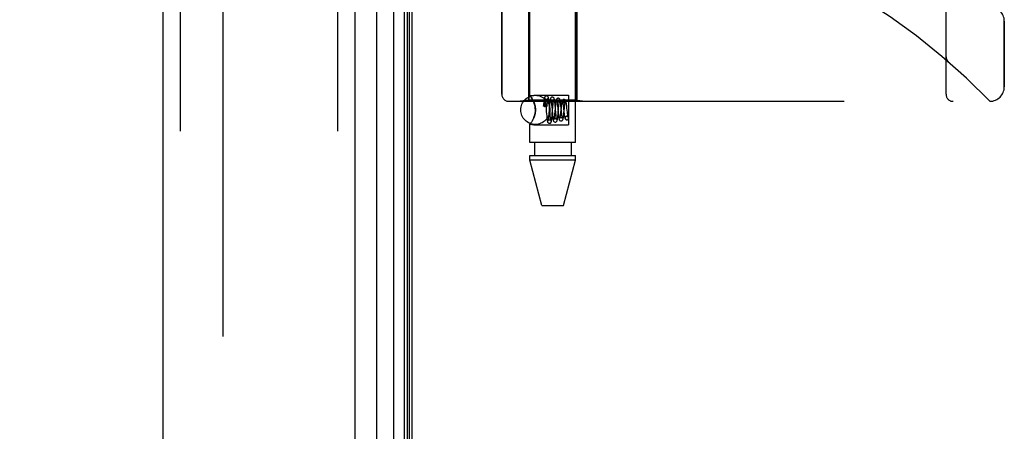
# Model space of a CAD drawing. Header units: inches. Extents: x 0 to 262, y 0 to 169.
# Tile 252 of 256: x 134.27 to 138.49, y 72.08 to 73.85. Entities that reach past the tile are written whole.
import ezdxf

# ---------------------------------------------------------------- set-up
doc = ezdxf.new("R2010")
doc.units = ezdxf.units.IN
doc.header["$LTSCALE"] = 14.384615
doc.header["$MEASUREMENT"] = 0
doc.linetypes.add('HIDDEN', pattern=[0.2, 0.1, -0.1])
doc.layers.get('0').update_dxf_attribs({"linetype": 'CONTINUOUS'})
for name, color, linetype in [('DEFAULT_2', 8, 'HIDDEN'), ('DIMENSIONS', 7, 'CONTINUOUS'), ('LEFTHAND_DOOR_ASSEMBLY', 7, 'CONTINUOUS'), ('RIGHTHAND_DOOR_ASSEMBLY', 7, 'CONTINUOUS')]:
    doc.layers.add(name, color=color, linetype=linetype)
doc.styles.get("Standard").update_dxf_attribs({"font": 'arial.ttf'})
doc.dimstyles.new('DIMSTYLE_1', dxfattribs={"dimtxt": 1.153846, "dimasz": 1.538462, "dimexe": 0.09, "dimexo": 0.07, "dimgap": 0.0375, "dimtad": 0, "dimtih": 1, "dimtoh": 1, "dimzin": 4, "dimdsep": 46, "dimtxsty": 'Standard', "dimblk": '_FILLED', "dimblk1": '_FILLED', "dimblk2": '_FILLED', "dimcen": 0.09, "dimadec": 3, "dimazin": 1, "dimtfac": 1, "dimtdec": 3, "dimtofl": 0, "dimtmove": 0, "dimatfit": 3, "dimldrblk": '_FILLED', "dimfxl": 0, "dimtolj": 1, "dimtzin": 4, "dimarcsym": 0})

# ---------------------------------------------------------------- blocks, each defined once
blk = doc.blocks.new('_FILLED')
at = {"color": 0, "linetype": 'ByBlock'}
blk.add_solid([(0, 0), (-1, 0.2), (-1, -0.2)], dxfattribs=at)
blk = doc.blocks.new('*D12')
at = {"layer": 'DIMENSIONS', "color": 2, "linetype": 'Continuous'}
for p, q in [((134.976, 121.2255), (130.6716, 121.2255)), ((132.0562, 121.2255), (132.0562, 86.3794)), ((132.0562, 49.2255), (132.0562, 84.0717)), ((134.987, 49.2255), (130.6716, 49.2255))]:
    blk.add_line(p, q, dxfattribs=at)
at = {"layer": 'DIMENSIONS', "color": 2, "linetype": 'Continuous', "xscale": 1.5384615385, "yscale": 1.5384615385, "zscale": 1.5384615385}
for p, rotation in [((132.0562, 121.2255), 90), ((132.0562, 49.2255), 270)]:
    blk.add_blockref('_FILLED', p, dxfattribs=dict(at, rotation=rotation))
at = {"layer": 'DIMENSIONS', "color": 2, "linetype": 'Continuous', "insert": (132.0562, 85.8025), "char_height": 1.15385, "width": 4.032027, "attachment_point": 2, "line_spacing_factor": 0.9}
blk.add_mtext('72.00', dxfattribs=at)

msp = doc.modelspace()

# ---------------------------------------------------------------- linework, layer by layer
at = {"color": 3, "linetype": 'Continuous'}
msp.add_line((135.9489, 49.3295), (135.9489, 121.1215), dxfattribs=at)
at = {"layer": 'DEFAULT_2', "color": 8, "linetype": 'HIDDEN'}
msp.add_line((135.1364, 119.96), (135.1364, 50.4911), dxfattribs=at)
at = {"layer": 'LEFTHAND_DOOR_ASSEMBLY', "color": 8, "linetype": 'HIDDEN'}
for p, q in [((134.9539, 120.8405), (134.9539, 49.6105)), ((135.6289, 120.8405), (135.6289, 49.6105)), ((138.2404, 73.5293), (138.2404, 76.1718)), ((136.3342, 74.0505), (136.3342, 73.5293)), ((136.4499, 74.0505), (136.4499, 73.5046)), ((136.6559, 74.0505), (136.6559, 73.5046)), ((138.4904, 73.5618), (138.4904, 73.843)), ((138.2404, 73.6906), (138.2404, 73.686)), ((138.2505, 73.6681), (138.2507, 73.668)), ((136.3642, 73.4993), (138.4279, 73.4993)), ((136.4499, 73.5046), (136.4124, 73.4993)), ((136.6559, 73.5046), (136.4499, 73.5046)), ((136.6559, 73.5046), (136.6934, 73.4993))]:
    msp.add_line(p, q, dxfattribs=at)
for points in [[(138.2404, 73.6904), (138.2404, 73.69), (138.2404, 73.6894), (138.2405, 73.6887), (138.2405, 73.6881), (138.2406, 73.6875), (138.2406, 73.6869), (138.2407, 73.6863), (138.2408, 73.6857), (138.2409, 73.6851), (138.241, 73.6845), (138.2412, 73.6839), (138.2413, 73.6833), (138.2415, 73.6827), (138.2416, 73.6821), (138.2418, 73.6815), (138.242, 73.6809), (138.2422, 73.6804), (138.2424, 73.6798)], [(138.2424, 73.6798), (138.2426, 73.6792), (138.2429, 73.6786), (138.2431, 73.6781), (138.2434, 73.6775), (138.2437, 73.677), (138.244, 73.6764), (138.2443, 73.6759), (138.2446, 73.6753), (138.2449, 73.6748), (138.2452, 73.6743), (138.2456, 73.6738), (138.2459, 73.6733), (138.2463, 73.6728), (138.2466, 73.6723)], [(138.2507, 73.668), (138.2505, 73.6682), (138.2502, 73.6684), (138.25, 73.6686), (138.2498, 73.6688), (138.2496, 73.669), (138.2494, 73.6692), (138.2491, 73.6694), (138.2489, 73.6696), (138.2487, 73.6699), (138.2485, 73.6701), (138.2483, 73.6703), (138.2481, 73.6705), (138.2479, 73.6707), (138.2477, 73.6709), (138.2475, 73.6712), (138.2473, 73.6714), (138.2472, 73.6716), (138.247, 73.6718), (138.2468, 73.6721), (138.2466, 73.6723)]]:
    msp.add_lwpolyline(points, dxfattribs=at)
for centre, radius, start, end in [((136.4279, 71.5754), 2.7751, 43.8884, 90), ((138.4279, 73.843), 0.0625, 0, 90), ((138.4279, 73.5618), 0.0625, 270, 360), ((136.3642, 73.5293), 0.03, 180, 270), ((138.2704, 73.5293), 0.03, 180, 270)]:
    msp.add_arc(centre, radius, start, end, dxfattribs=at)
at = {"layer": 'RIGHTHAND_DOOR_ASSEMBLY', "color": 7, "linetype": 'Continuous'}
for p, q in [((135.8712, 49.5602), (135.8712, 120.8909)), ((135.9146, 120.882), (135.9146, 49.5691)), ((135.796, 120.8625), (135.796, 49.5885)), ((135.9283, 120.8752), (135.9283, 49.5759)), ((135.937, 120.8728), (135.937, 49.5782))]:
    msp.add_line(p, q, dxfattribs=at)
at = {"layer": 'RIGHTHAND_DOOR_ASSEMBLY', "color": 3, "linetype": 'Continuous'}
for p, q in [((134.8789, 120.8405), (134.8789, 49.6105)), ((135.7039, 120.8405), (135.7039, 49.6105))]:
    msp.add_line(p, q, dxfattribs=at)
at = {"layer": 'RIGHTHAND_DOOR_ASSEMBLY', "color": 8, "linetype": 'HIDDEN'}
for p, q in [((134.9539, 120.8405), (134.9539, 49.6105)), ((135.6289, 120.8405), (135.6289, 49.6105)), ((136.4549, 73.524), (136.4549, 76.1705)), ((136.6509, 73.3225), (136.6509, 76.1705)), ((138.2404, 76.1718), (138.2404, 73.5293)), ((136.3342, 73.5293), (136.3342, 74.0505)), ((136.4499, 73.5046), (136.4499, 74.0505)), ((136.6559, 73.5046), (136.6559, 74.0505)), ((138.4904, 73.843), (138.4904, 73.5618)), ((138.2404, 73.6906), (138.2404, 73.686)), ((138.2505, 73.6681), (138.2507, 73.668)), ((136.4549, 73.524), (136.4709, 73.526)), ((136.4549, 73.524), (136.4552, 73.5236)), ((136.4562, 73.5223), (136.4577, 73.5201)), ((136.4598, 73.5171), (136.4623, 73.5131)), ((136.4709, 73.526), (136.6209, 73.526)), ((136.6209, 73.526), (136.6209, 73.399)), ((136.3642, 73.4993), (138.4279, 73.4993)), ((136.4499, 73.5046), (136.4124, 73.4993)), ((136.6559, 73.5046), (136.4499, 73.5046)), ((136.468, 73.5028), (136.4709, 73.4965)), ((136.5141, 73.4873), (136.5135, 73.4791)), ((136.5138, 73.4783), (136.5141, 73.4811)), ((136.5146, 73.4924), (136.5141, 73.4873)), ((136.5141, 73.4811), (136.5143, 73.4835)), ((136.5143, 73.4835), (136.5146, 73.4857)), ((136.5146, 73.4857), (136.5148, 73.4876)), ((136.5148, 73.4876), (136.515, 73.4893)), ((136.515, 73.4893), (136.5153, 73.4909)), ((136.5199, 73.4974), (136.5199, 73.4969)), ((136.5199, 73.4969), (136.52, 73.4963)), ((136.52, 73.4963), (136.52, 73.4957)), ((136.52, 73.4957), (136.52, 73.4949)), ((136.52, 73.4949), (136.5201, 73.4941)), ((136.5201, 73.4941), (136.5201, 73.4931)), ((136.5201, 73.4931), (136.5201, 73.4921)), ((136.5201, 73.4921), (136.5202, 73.4909)), ((136.5202, 73.4909), (136.5202, 73.4896)), ((136.5202, 73.4896), (136.5202, 73.4881)), ((136.5202, 73.4881), (136.5202, 73.4856)), ((136.5202, 73.4856), (136.5202, 73.4827)), ((136.5202, 73.4827), (136.5202, 73.4793)), ((136.5202, 73.4793), (136.5202, 73.4768)), ((136.5209, 73.4768), (136.5202, 73.4768)), ((136.5218, 73.4972), (136.5221, 73.4934)), ((136.5221, 73.4934), (136.5225, 73.4891)), ((136.5225, 73.4891), (136.5232, 73.4819)), ((136.5232, 73.4819), (136.5243, 73.4682)), ((136.5284, 73.479), (136.5288, 73.4844)), ((136.5288, 73.4844), (136.5292, 73.4888)), ((136.5292, 73.4888), (136.5296, 73.4928)), ((136.5384, 73.4771), (136.536, 73.4479)), ((136.5373, 73.4913), (136.5368, 73.4965)), ((136.5378, 73.4857), (136.5373, 73.4913)), ((136.5385, 73.477), (136.5378, 73.4857)), ((136.5389, 73.4827), (136.5384, 73.4771)), ((136.5399, 73.4594), (136.5385, 73.477)), ((136.5469, 73.4927), (136.5473, 73.4888)), ((136.5473, 73.4888), (136.5477, 73.4846)), ((136.5477, 73.4846), (136.5484, 73.4775)), ((136.5531, 73.474), (136.5537, 73.4815)), ((136.5537, 73.4815), (136.5542, 73.486)), ((136.5624, 73.4874), (136.5619, 73.4926)), ((136.5629, 73.4819), (136.5624, 73.4874)), ((136.5639, 73.4706), (136.5629, 73.4819)), ((136.5639, 73.4803), (136.5633, 73.4742)), ((136.5726, 73.4831), (136.5731, 73.4784)), ((136.5731, 73.4784), (136.5739, 73.4705)), ((136.5779, 73.4709), (136.5786, 73.4784)), ((136.5879, 73.48), (136.5874, 73.4853)), ((136.5888, 73.4715), (136.5879, 73.48)), ((136.5977, 73.4803), (136.5982, 73.4759)), ((136.6029, 73.4696), (136.6034, 73.4748)), ((136.6132, 73.4756), (136.6125, 73.4811)), ((136.6138, 73.4697), (136.6132, 73.4756)), ((136.6559, 73.5046), (136.6934, 73.4993)), ((136.5252, 73.4563), (136.5262, 73.4442)), ((136.5262, 73.4442), (136.5267, 73.4384)), ((136.5267, 73.4384), (136.5272, 73.4329)), ((136.5353, 73.4402), (136.5349, 73.4356)), ((136.536, 73.4479), (136.5353, 73.4402)), ((136.541, 73.4459), (136.5399, 73.4594)), ((136.5416, 73.4388), (136.541, 73.4459)), ((136.542, 73.4345), (136.5416, 73.4388)), ((136.5424, 73.4305), (136.542, 73.4345)), ((136.5501, 73.4585), (136.5511, 73.447)), ((136.5503, 73.4401), (136.5508, 73.4458)), ((136.5508, 73.4458), (136.5531, 73.474)), ((136.5511, 73.447), (136.5516, 73.4414)), ((136.5516, 73.4414), (136.5521, 73.4363)), ((136.5606, 73.4452), (136.5601, 73.4404)), ((136.5611, 73.4505), (136.5606, 73.4452)), ((136.5633, 73.4742), (136.5611, 73.4505)), ((136.5663, 73.4444), (136.5656, 73.4516)), ((136.5667, 73.44), (136.5663, 73.4444)), ((136.5671, 73.436), (136.5667, 73.44)), ((136.5739, 73.4705), (136.5759, 73.4501)), ((136.5753, 73.4427), (136.5758, 73.4484)), ((136.5758, 73.4484), (136.5779, 73.4709)), ((136.5759, 73.4501), (136.5765, 73.4442)), ((136.5861, 73.452), (136.5855, 73.4468)), ((136.5882, 73.4724), (136.5861, 73.452)), ((136.5901, 73.4575), (136.5888, 73.4715)), ((136.5909, 73.4499), (136.5901, 73.4575)), ((136.5914, 73.4453), (136.5909, 73.4499)), ((136.5919, 73.4411), (136.5914, 73.4453)), ((136.6008, 73.4494), (136.6029, 73.4696)), ((136.6008, 73.4528), (136.6014, 73.4476)), ((136.6134, 73.435), (136.612, 73.4349)), ((136.612, 73.4349), (136.6133, 73.435)), ((136.6148, 73.4608), (136.6138, 73.4697)), ((136.6158, 73.4524), (136.6148, 73.4608)), ((136.6164, 73.4474), (136.6158, 73.4524)), ((136.4549, 73.4011), (136.4709, 73.399)), ((136.4549, 73.3225), (136.4549, 73.4011)), ((136.4709, 73.4286), (136.468, 73.4223)), ((136.4709, 73.399), (136.6209, 73.399)), ((136.6133, 73.42), (136.6148, 73.4202)), ((136.6134, 73.42), (136.6148, 73.4202)), ((136.6509, 73.3225), (136.4549, 73.3225)), ((136.4744, 73.3225), (136.4744, 73.2675)), ((136.6314, 73.3225), (136.6314, 73.2675)), ((136.4549, 73.2675), (136.6509, 73.2675)), ((136.4549, 73.2466), (136.4549, 73.2675)), ((136.6509, 73.2466), (136.6509, 73.2675)), ((136.6509, 73.2466), (136.4549, 73.2466)), ((136.5064, 73.0525), (136.4549, 73.2466)), ((136.5994, 73.0525), (136.6509, 73.2466)), ((136.5064, 73.0525), (136.5994, 73.0525))]:
    msp.add_line(p, q, dxfattribs=at)
for points in [[(138.2425, 73.6797), (138.2422, 73.6803), (138.242, 73.6808), (138.2418, 73.6814), (138.2417, 73.682), (138.2415, 73.6826), (138.2413, 73.6832), (138.2412, 73.6838), (138.2411, 73.6844), (138.2409, 73.685), (138.2408, 73.6856), (138.2407, 73.6862), (138.2406, 73.6869), (138.2406, 73.6875), (138.2405, 73.6881), (138.2405, 73.6887), (138.2404, 73.6893), (138.2404, 73.69), (138.2404, 73.6904)], [(138.2466, 73.6723), (138.2462, 73.6728), (138.2459, 73.6733), (138.2456, 73.6738), (138.2452, 73.6743), (138.2449, 73.6748), (138.2446, 73.6753), (138.2443, 73.6758), (138.244, 73.6764), (138.2437, 73.6769), (138.2434, 73.6774), (138.2432, 73.678), (138.2429, 73.6785), (138.2427, 73.6791), (138.2425, 73.6797)], [(138.2466, 73.6723), (138.2468, 73.6721), (138.247, 73.6719), (138.2472, 73.6716), (138.2473, 73.6714), (138.2475, 73.6712), (138.2477, 73.671), (138.2479, 73.6707), (138.2481, 73.6705), (138.2483, 73.6703), (138.2485, 73.6701), (138.2487, 73.6699), (138.2489, 73.6696), (138.2491, 73.6694), (138.2493, 73.6692), (138.2496, 73.669), (138.2498, 73.6688), (138.25, 73.6686), (138.2502, 73.6684), (138.2505, 73.6682), (138.2507, 73.668)], [(136.4709, 73.4965), (136.468, 73.5028), (136.4652, 73.5083), (136.4623, 73.5131), (136.4598, 73.5171), (136.4577, 73.5201), (136.4562, 73.5223), (136.4552, 73.5236)], [(136.5259, 73.5225), (136.525, 73.5225), (136.5232, 73.522), (136.5215, 73.5212), (136.5202, 73.5201), (136.5193, 73.519), (136.5186, 73.5179), (136.5182, 73.517), (136.5179, 73.5161), (136.5176, 73.5152), (136.5174, 73.5142), (136.5171, 73.5132), (136.5169, 73.5121), (136.5167, 73.5109), (136.5165, 73.5096), (136.5163, 73.5082), (136.5161, 73.5066), (136.5159, 73.505), (136.5156, 73.5032), (136.5154, 73.5013), (136.5152, 73.4992), (136.515, 73.4971), (136.5146, 73.4924)], [(136.5368, 73.4965), (136.5366, 73.4989), (136.5363, 73.5012), (136.5361, 73.5033), (136.5358, 73.5053), (136.5356, 73.5071), (136.5354, 73.5088), (136.5351, 73.5103), (136.5349, 73.5116), (136.5347, 73.5128), (136.5344, 73.514), (136.5342, 73.515), (136.5339, 73.5159), (136.5336, 73.5169), (136.5331, 73.5179), (136.5325, 73.5189), (136.5316, 73.5201), (136.5302, 73.5212), (136.5286, 73.522), (136.5267, 73.5225), (136.5259, 73.5225)], [(136.5509, 73.5175), (136.5499, 73.5175), (136.548, 73.517), (136.5462, 73.516), (136.5449, 73.5148), (136.544, 73.5137), (136.5434, 73.5126), (136.543, 73.5115), (136.5427, 73.5106), (136.5424, 73.5095), (136.5421, 73.5084), (136.5419, 73.5072), (136.5416, 73.5059), (136.5414, 73.5045), (136.5411, 73.5029), (136.5409, 73.5012), (136.5406, 73.4993), (136.5404, 73.4973), (136.5401, 73.4952), (136.5399, 73.4929), (136.5397, 73.4905), (136.5394, 73.488), (136.5389, 73.4827)], [(136.5619, 73.4926), (136.5616, 73.495), (136.5614, 73.4973), (136.5611, 73.4994), (136.5608, 73.5014), (136.5606, 73.5032), (136.5603, 73.5049), (136.56, 73.5063), (136.5598, 73.5076), (136.5595, 73.5088), (136.5592, 73.5099), (136.5589, 73.5109), (136.5586, 73.5119), (136.5581, 73.5129), (136.5574, 73.514), (136.5565, 73.5152), (136.5551, 73.5163), (136.5534, 73.5171), (136.5516, 73.5175), (136.5509, 73.5175)], [(136.4709, 73.4965), (136.4726, 73.4922), (136.4741, 73.4878), (136.4755, 73.4832), (136.4766, 73.4784), (136.4775, 73.4733), (136.4781, 73.468), (136.4783, 73.4626), (136.4781, 73.4572), (136.4775, 73.4518), (136.4766, 73.4467), (136.4755, 73.4419), (136.4741, 73.4373), (136.4726, 73.4329), (136.4709, 73.4286)], [(136.4709, 73.4286), (136.4734, 73.4352), (136.4755, 73.442), (136.477, 73.4488), (136.478, 73.4558), (136.4783, 73.4627), (136.4779, 73.4696), (136.477, 73.4764), (136.4755, 73.4832), (136.4734, 73.4899), (136.4709, 73.4965)], [(136.5135, 73.4791), (136.5135, 73.4794), (136.514, 73.4799), (136.5148, 73.4804), (136.516, 73.4808), (136.5175, 73.4811), (136.5191, 73.4813), (136.5209, 73.4814)], [(136.5138, 73.4783), (136.5135, 73.4789), (136.5135, 73.4791)], [(136.5138, 73.4783), (136.5155, 73.478), (136.5171, 73.4776), (136.5187, 73.4772), (136.5202, 73.4768)], [(136.5153, 73.4909), (136.5155, 73.4922), (136.5155, 73.4929), (136.5156, 73.4935), (136.5157, 73.494), (136.5158, 73.4945), (136.5159, 73.495), (136.516, 73.4955), (136.5161, 73.4959), (136.5161, 73.4963), (136.5162, 73.4967), (136.5163, 73.4971), (136.5164, 73.4974), (136.5164, 73.4978), (136.5165, 73.4981), (136.5166, 73.4984), (136.5166, 73.4987), (136.5167, 73.4989), (136.5168, 73.4992), (136.5168, 73.4994), (136.5169, 73.4996), (136.517, 73.4999), (136.517, 73.5001), (136.5171, 73.5003), (136.5171, 73.5005), (136.5172, 73.5007), (136.5173, 73.5009), (136.5173, 73.501), (136.5174, 73.5012), (136.5175, 73.5014), (136.5175, 73.5015), (136.5176, 73.5017), (136.5177, 73.5018), (136.5177, 73.5019), (136.5178, 73.502), (136.5179, 73.5022), (136.518, 73.5023), (136.518, 73.5023), (136.5181, 73.5024), (136.5182, 73.5025), (136.5183, 73.5025), (136.5184, 73.5026), (136.5185, 73.5026), (136.5186, 73.5026), (136.5188, 73.5025), (136.5189, 73.5023), (136.519, 73.5022), (136.5191, 73.502), (136.5192, 73.5018), (136.5192, 73.5016), (136.5193, 73.5015), (136.5193, 73.5013), (136.5194, 73.5012), (136.5194, 73.501), (136.5194, 73.5009), (136.5195, 73.5008), (136.5195, 73.5006), (136.5195, 73.5005), (136.5195, 73.5004), (136.5196, 73.5002), (136.5196, 73.5001), (136.5196, 73.5), (136.5196, 73.4999), (136.5197, 73.4997), (136.5197, 73.4996), (136.5197, 73.4994), (136.5197, 73.4993), (136.5197, 73.4991), (136.5197, 73.499), (136.5198, 73.4988), (136.5198, 73.4987), (136.5198, 73.4985), (136.5198, 73.4983), (136.5198, 73.4981), (136.5199, 73.4979), (136.5199, 73.4976), (136.5199, 73.4974)], [(136.5258, 73.5075), (136.5247, 73.5076), (136.5232, 73.5081), (136.5219, 73.5088), (136.5209, 73.5095), (136.5203, 73.5103), (136.5199, 73.5108), (136.5197, 73.5111), (136.5197, 73.5112)], [(136.5197, 73.5112), (136.5197, 73.5112), (136.5197, 73.5111), (136.5198, 73.5108), (136.5199, 73.5104), (136.5201, 73.5098), (136.5202, 73.5091), (136.5204, 73.5083), (136.5205, 73.5073), (136.5207, 73.5062), (136.5209, 73.505), (136.521, 73.5037), (136.5212, 73.5022), (136.5214, 73.5007), (136.5216, 73.499), (136.5218, 73.4972)], [(136.5209, 73.4814), (136.5229, 73.4813), (136.5247, 73.4811), (136.5262, 73.4807), (136.5274, 73.4802), (136.5281, 73.4797), (136.5284, 73.4791), (136.5284, 73.479)], [(136.5284, 73.479), (136.5281, 73.4785), (136.5274, 73.4779), (136.5262, 73.4774), (136.5247, 73.4771), (136.5229, 73.4768), (136.5209, 73.4768)], [(136.532, 73.5111), (136.532, 73.5112), (136.532, 73.5113), (136.532, 73.5111), (136.5318, 73.5108), (136.5314, 73.5102), (136.5306, 73.5094), (136.5295, 73.5086), (136.5281, 73.5079), (136.5265, 73.5076), (136.5259, 73.5075)], [(136.5296, 73.4928), (136.5299, 73.4966), (136.5301, 73.4983), (136.5303, 73.5), (136.5305, 73.5016), (136.5306, 73.503), (136.5308, 73.5044), (136.531, 73.5056), (136.5311, 73.5067), (136.5313, 73.5078), (136.5314, 73.5087), (136.5316, 73.5094), (136.5317, 73.5101), (136.5318, 73.5106), (136.5319, 73.511), (136.532, 73.5111)], [(136.5508, 73.5025), (136.5498, 73.5026), (136.5483, 73.503), (136.547, 73.5037), (136.5461, 73.5044), (136.5454, 73.5051), (136.545, 73.5057), (136.5448, 73.506), (136.5448, 73.5061)], [(136.5448, 73.5061), (136.5448, 73.5061), (136.5448, 73.506), (136.5449, 73.5057), (136.5451, 73.5052), (136.5452, 73.5045), (136.5454, 73.5037), (136.5455, 73.5028), (136.5457, 73.5017), (136.5459, 73.5005), (136.5461, 73.4992), (136.5463, 73.4977), (136.5465, 73.4962), (136.5467, 73.4945), (136.5469, 73.4927)], [(136.5484, 73.4775), (136.5496, 73.4642), (136.5501, 73.4585)], [(136.5568, 73.5057), (136.5569, 73.506), (136.5569, 73.5061), (136.5569, 73.5061), (136.5567, 73.5058), (136.5563, 73.5052), (136.5556, 73.5044), (136.5545, 73.5036), (136.5531, 73.5029), (136.5515, 73.5026), (136.5508, 73.5025)], [(136.5542, 73.486), (136.5546, 73.4902), (136.5548, 73.4921), (136.555, 73.494), (136.5552, 73.4957), (136.5554, 73.4973), (136.5556, 73.4988), (136.5558, 73.5002), (136.556, 73.5014), (136.5561, 73.5026), (136.5563, 73.5035), (136.5565, 73.5044), (136.5566, 73.5051), (136.5568, 73.5056), (136.5568, 73.5057)], [(136.5759, 73.5125), (136.5749, 73.5125), (136.5729, 73.512), (136.5712, 73.511), (136.5699, 73.5098), (136.569, 73.5086), (136.5683, 73.5075), (136.5679, 73.5064), (136.5675, 73.5053), (136.5672, 73.5041), (136.5669, 73.5027), (136.5666, 73.5013), (136.5663, 73.4996), (136.566, 73.4978), (136.5657, 73.4958), (136.5654, 73.4936), (136.5651, 73.4912), (136.5648, 73.4887), (136.5645, 73.486), (136.5639, 73.4803)], [(136.5758, 73.4975), (136.5748, 73.4976), (136.5734, 73.498), (136.5721, 73.4986), (136.5712, 73.4994), (136.5705, 73.5001), (136.5701, 73.5006), (136.5699, 73.5009), (136.5699, 73.501)], [(136.5699, 73.501), (136.5699, 73.501), (136.57, 73.5008), (136.5701, 73.5004), (136.5702, 73.4999), (136.5704, 73.4991), (136.5706, 73.4982), (136.5708, 73.4971), (136.571, 73.4959), (136.5712, 73.4945), (136.5714, 73.4929), (136.5717, 73.4913), (136.5719, 73.4894), (136.5721, 73.4875), (136.5724, 73.4854), (136.5726, 73.4831)], [(136.5816, 73.5005), (136.5817, 73.5008), (136.5818, 73.501), (136.5818, 73.501), (136.5816, 73.5007), (136.5812, 73.5001), (136.5805, 73.4993), (136.5794, 73.4985), (136.578, 73.4979), (136.5764, 73.4976), (136.5758, 73.4975)], [(136.5874, 73.4853), (136.5871, 73.4878), (136.5868, 73.4902), (136.5865, 73.4925), (136.5862, 73.4946), (136.5859, 73.4966), (136.5856, 73.4984), (136.5854, 73.5001), (136.5851, 73.5016), (136.5848, 73.503), (136.5845, 73.5043), (136.5841, 73.5054), (136.5838, 73.5065), (136.5833, 73.5076), (136.5826, 73.5088), (136.5817, 73.51), (136.5803, 73.5111), (136.5786, 73.512), (136.5767, 73.5125), (136.5759, 73.5125)], [(136.5786, 73.4784), (136.5791, 73.483), (136.5793, 73.4852), (136.5796, 73.4872), (136.5798, 73.4892), (136.58, 73.491), (136.5802, 73.4926), (136.5805, 73.4942), (136.5807, 73.4956), (136.5809, 73.4969), (136.5811, 73.498), (136.5813, 73.4989), (136.5814, 73.4997), (136.5816, 73.5004), (136.5816, 73.5005)], [(136.6009, 73.5075), (136.5999, 73.5075), (136.5979, 73.507), (136.5962, 73.506), (136.5948, 73.5048), (136.5939, 73.5036), (136.5932, 73.5024), (136.5928, 73.5013), (136.5924, 73.5001), (136.592, 73.4989), (136.5917, 73.4975), (136.5914, 73.496), (136.5911, 73.4943), (136.5907, 73.4925), (136.5904, 73.4905), (136.5901, 73.4883), (136.5898, 73.4859), (136.5895, 73.4835), (136.5892, 73.4809), (136.5889, 73.4781), (136.5882, 73.4724)], [(136.6008, 73.4925), (136.6002, 73.4926), (136.5987, 73.4929), (136.5974, 73.4935), (136.5963, 73.4942), (136.5956, 73.4949), (136.5952, 73.4955), (136.5951, 73.4958), (136.595, 73.4958)], [(136.595, 73.4958), (136.5951, 73.4957), (136.5952, 73.4953), (136.5954, 73.4947), (136.5956, 73.4939), (136.5958, 73.493), (136.596, 73.4919), (136.5962, 73.4906), (136.5964, 73.4892), (136.5967, 73.4877), (136.5969, 73.486), (136.5972, 73.4842), (136.5974, 73.4823), (136.5977, 73.4803)], [(136.5982, 73.4759), (136.599, 73.4687), (136.5993, 73.4661)], [(136.6125, 73.4811), (136.6122, 73.4837), (136.6119, 73.4861), (136.6116, 73.4883), (136.6113, 73.4904), (136.611, 73.4924), (136.6107, 73.4942), (136.6104, 73.4958), (136.6101, 73.4972), (136.6098, 73.4985), (136.6094, 73.4997), (136.6091, 73.5008), (136.6087, 73.5018), (136.6082, 73.5029), (136.6075, 73.504), (136.6065, 73.5051), (136.6051, 73.5062), (136.6034, 73.5071), (136.6016, 73.5075), (136.6008, 73.5075)], [(136.6064, 73.4952), (136.6065, 73.4955), (136.6066, 73.4958), (136.6067, 73.4959), (136.6065, 73.4956), (136.6061, 73.495), (136.6054, 73.4943), (136.6043, 73.4935), (136.6029, 73.4929), (136.6014, 73.4926), (136.6008, 73.4925)], [(136.6034, 73.4748), (136.604, 73.4795), (136.6042, 73.4818), (136.6045, 73.4838), (136.6048, 73.4858), (136.605, 73.4876), (136.6053, 73.4892), (136.6055, 73.4907), (136.6057, 73.492), (136.606, 73.4932), (136.6062, 73.4942), (136.6064, 73.4949), (136.6064, 73.4952)], [(136.5243, 73.4682), (136.5247, 73.4623), (136.5252, 73.4563)], [(136.5272, 73.4329), (136.5274, 73.4303), (136.5277, 73.4279), (136.5279, 73.4256), (136.5282, 73.4235), (136.5284, 73.4216), (136.5287, 73.4198), (136.5289, 73.4182), (136.5291, 73.4167), (136.5294, 73.4153), (136.5296, 73.4141), (136.5299, 73.413), (136.5302, 73.412), (136.5305, 73.411), (136.5309, 73.41), (136.5315, 73.4089), (136.5324, 73.4078), (136.5337, 73.4066), (136.5354, 73.4056), (136.5374, 73.4051), (136.5384, 73.405)], [(136.5349, 73.4356), (136.5345, 73.4315), (136.5343, 73.4295), (136.5341, 73.4277), (136.5339, 73.4261), (136.5337, 73.4245), (136.5335, 73.4231), (136.5333, 73.4218), (136.5331, 73.4206), (136.5329, 73.4195), (136.5328, 73.4186), (136.5326, 73.4178), (136.5325, 73.4172), (136.5324, 73.4168), (136.5323, 73.4167)], [(136.5384, 73.405), (136.5391, 73.4051), (136.5409, 73.4055), (136.5426, 73.4063), (136.5439, 73.4074), (136.5449, 73.4085), (136.5456, 73.4096), (136.546, 73.4106), (136.5464, 73.4115), (136.5467, 73.4125), (136.547, 73.4136), (136.5472, 73.4148), (136.5475, 73.4161), (136.5477, 73.4176), (136.548, 73.4192), (136.5482, 73.4209), (136.5485, 73.4229), (136.5487, 73.4249), (136.549, 73.4272), (136.5492, 73.4296), (136.5495, 73.432), (136.5498, 73.4346), (136.5503, 73.4401)], [(136.5521, 73.4363), (136.5524, 73.4338), (136.5526, 73.4315), (136.5529, 73.4294), (136.5532, 73.4274), (136.5534, 73.4255), (136.5537, 73.4237), (136.554, 73.4222), (136.5542, 73.4207), (136.5545, 73.4194), (136.5548, 73.4182), (136.5551, 73.4171), (136.5554, 73.4161), (136.5559, 73.415), (136.5565, 73.4139), (136.5574, 73.4128), (136.5587, 73.4116), (136.5605, 73.4106), (136.5624, 73.4101), (136.5634, 73.41)], [(136.5601, 73.4404), (136.5596, 73.436), (136.5594, 73.434), (136.5592, 73.4321), (136.5589, 73.4304), (136.5587, 73.4288), (136.5585, 73.4273), (136.5583, 73.426), (136.5581, 73.4249), (136.5579, 73.4239), (136.5577, 73.423), (136.5576, 73.4224), (136.5575, 73.4222)], [(136.5634, 73.41), (136.5641, 73.4101), (136.5659, 73.4105), (136.5676, 73.4113), (136.5689, 73.4124), (136.5699, 73.4135), (136.5706, 73.4146), (136.5711, 73.4157), (136.5715, 73.4168), (136.5718, 73.4179), (136.5721, 73.4191), (136.5724, 73.4205), (136.5727, 73.422), (136.573, 73.4237), (136.5733, 73.4256), (136.5736, 73.4277), (136.5739, 73.4299), (136.5742, 73.4322), (136.5745, 73.4347), (136.5747, 73.4373), (136.5753, 73.4427)], [(136.5656, 73.4516), (136.5644, 73.465), (136.5639, 73.4706)], [(136.5694, 73.4215), (136.5693, 73.4216), (136.5693, 73.4218), (136.5691, 73.4222), (136.569, 73.4228), (136.5689, 73.4235), (136.5687, 73.4244), (136.5685, 73.4254), (136.5683, 73.4266), (136.5681, 73.4279), (136.5679, 73.4293), (136.5677, 73.4308), (136.5675, 73.4324), (136.5673, 73.4342), (136.5671, 73.436)], [(136.5765, 73.4442), (136.5769, 73.4414), (136.5772, 73.4386), (136.5775, 73.4359), (136.5778, 73.4335), (136.5782, 73.4311), (136.5785, 73.429), (136.5788, 73.4271), (136.5792, 73.4254), (136.5795, 73.4239), (136.5799, 73.4226), (136.5803, 73.4213), (136.5808, 73.4201), (136.5815, 73.4189), (136.5824, 73.4177), (136.5837, 73.4166), (136.5854, 73.4156), (136.5874, 73.4151), (136.5884, 73.415)], [(136.5855, 73.4468), (136.585, 73.4421), (136.5847, 73.44), (136.5845, 73.4379), (136.5842, 73.4361), (136.584, 73.4343), (136.5837, 73.4328), (136.5835, 73.4314), (136.5833, 73.4301), (136.5831, 73.429), (136.5829, 73.4281), (136.5827, 73.4274), (136.5826, 73.4272)], [(136.5884, 73.415), (136.5891, 73.4151), (136.591, 73.4155), (136.5927, 73.4164), (136.5941, 73.4175), (136.595, 73.4187), (136.5957, 73.4198), (136.5962, 73.4209), (136.5966, 73.422), (136.597, 73.4232), (136.5973, 73.4245), (136.5976, 73.4259), (136.5979, 73.4275), (136.5982, 73.4292), (136.5986, 73.4312), (136.5989, 73.4333), (136.5992, 73.4357), (136.5995, 73.4382), (136.5998, 73.4408), (136.6001, 73.4436), (136.6008, 73.4494)], [(136.5942, 73.4268), (136.5942, 73.4267), (136.5942, 73.4266), (136.5942, 73.4268), (136.5941, 73.4271), (136.5939, 73.4276), (136.5938, 73.4283), (136.5936, 73.4292), (136.5934, 73.4302), (136.5932, 73.4313), (136.593, 73.4327), (136.5928, 73.4341), (136.5925, 73.4357), (136.5923, 73.4374), (136.5921, 73.4392), (136.5919, 73.4411)], [(136.5993, 73.4661), (136.5999, 73.4609), (136.6008, 73.4528)], [(136.6014, 73.4476), (136.6017, 73.445), (136.602, 73.4426), (136.6024, 73.4403), (136.6027, 73.438), (136.603, 73.4359), (136.6033, 73.434), (136.6037, 73.4322), (136.604, 73.4305), (136.6044, 73.429), (136.6048, 73.4276), (136.6052, 73.4264), (136.6057, 73.4252), (136.6064, 73.424), (136.6074, 73.4227), (136.6087, 73.4215), (136.6105, 73.4206), (136.6124, 73.4201), (136.6134, 73.42)], [(136.612, 73.4349), (136.6114, 73.4347), (136.6097, 73.434), (136.6081, 73.4328), (136.6069, 73.4313), (136.6062, 73.4295), (136.606, 73.4275), (136.6062, 73.4256), (136.6069, 73.4238), (136.6081, 73.4223), (136.6097, 73.4211), (136.6114, 73.4203), (136.6134, 73.42)], [(136.6133, 73.435), (136.6142, 73.435), (136.6159, 73.4345), (136.6172, 73.4338), (136.6182, 73.433), (136.6187, 73.4323), (136.619, 73.432)], [(136.6148, 73.4202), (136.6154, 73.4203), (136.6172, 73.4211), (136.6187, 73.4223), (136.6199, 73.4238), (136.6206, 73.4256), (136.6209, 73.4275), (136.6206, 73.4295), (136.6199, 73.4313), (136.6187, 73.4328), (136.6172, 73.434), (136.6154, 73.4347), (136.6134, 73.435)], [(136.619, 73.432), (136.619, 73.4319), (136.6191, 73.4318), (136.619, 73.4319), (136.6189, 73.4323), (136.6187, 73.433), (136.6185, 73.4338), (136.6183, 73.4349), (136.618, 73.4361), (136.6178, 73.4376), (136.6175, 73.4392), (136.6172, 73.441), (136.617, 73.443), (136.6167, 73.4451), (136.6164, 73.4474)], [(136.4549, 73.4011), (136.4552, 73.4015), (136.4562, 73.4028)], [(136.4652, 73.4167), (136.4623, 73.412), (136.4598, 73.408), (136.4577, 73.405), (136.4562, 73.4028), (136.4552, 73.4015)], [(136.4577, 73.405), (136.4598, 73.408), (136.4623, 73.412)], [(136.4652, 73.4167), (136.468, 73.4223), (136.4709, 73.4286)], [(136.5323, 73.4167), (136.5323, 73.4165), (136.5323, 73.4164), (136.5323, 73.4165), (136.5325, 73.4168), (136.5329, 73.4174), (136.5335, 73.4181), (136.5345, 73.4189), (136.5358, 73.4195), (136.5373, 73.4199), (136.5383, 73.42)], [(136.5384, 73.42), (136.5394, 73.4199), (136.5411, 73.4194), (136.5426, 73.4186), (136.5436, 73.4177), (136.5441, 73.417), (136.5444, 73.4165), (136.5445, 73.4164), (136.5445, 73.4164)], [(136.5445, 73.4164), (136.5444, 73.4164), (136.5444, 73.4167), (136.5443, 73.4171), (136.5441, 73.4177), (136.544, 73.4184), (136.5438, 73.4192), (136.5437, 73.4202), (136.5435, 73.4213), (136.5433, 73.4226), (136.5431, 73.4239), (136.5429, 73.4254), (136.5428, 73.427), (136.5426, 73.4287), (136.5424, 73.4305)], [(136.5575, 73.4222), (136.5575, 73.4219), (136.5574, 73.4216), (136.5573, 73.4215), (136.5574, 73.4217), (136.5577, 73.4221), (136.5582, 73.4228), (136.5591, 73.4236), (136.5605, 73.4244), (136.5621, 73.4249), (136.5633, 73.425)], [(136.5633, 73.425), (136.5643, 73.425), (136.566, 73.4245), (136.5675, 73.4237), (136.5685, 73.4228), (136.569, 73.4221), (136.5693, 73.4217), (136.5694, 73.4215), (136.5694, 73.4215)], [(136.5826, 73.4272), (136.5826, 73.427), (136.5825, 73.4267), (136.5825, 73.4267), (136.5826, 73.4269), (136.5829, 73.4274), (136.5835, 73.4281), (136.5845, 73.4288), (136.5858, 73.4295), (136.5872, 73.4299), (136.5883, 73.43)], [(136.5883, 73.43), (136.5893, 73.43), (136.591, 73.4295), (136.5924, 73.4287), (136.5934, 73.4278), (136.594, 73.4271), (136.5942, 73.4268)]]:
    msp.add_lwpolyline(points, dxfattribs=at)
msp.add_circle((136.4779, 73.4625), 0.0625, dxfattribs=at)
for centre, radius, start, end in [((136.4279, 71.5754), 2.7751, 43.8884, 90), ((138.4279, 73.843), 0.0625, 0, 90), ((138.4279, 73.5618), 0.0625, 270, 360), ((136.3642, 73.5293), 0.03, 180, 270), ((138.2704, 73.5293), 0.03, 180, 270)]:
    msp.add_arc(centre, radius, start, end, dxfattribs=at)

# ---------------------------------------------------------------- dimensions: what is measured, and where the dimension line sits
at = {"layer": 'DIMENSIONS', "color": 2, "linetype": 'Continuous'}
dim = msp.add_linear_dim(base=(132.0562, 121.2255), p1=(135.057, 49.2255), p2=(135.046, 121.2255), angle=90, dimstyle='DIMSTYLE_1', dxfattribs=at)
dim.commit()
dim.dimension.update_dxf_attribs({"geometry": '*D12', "text_midpoint": (132.0559, 85.2191), "dimtype": 160})

doc.saveas('drawing.dxf')
